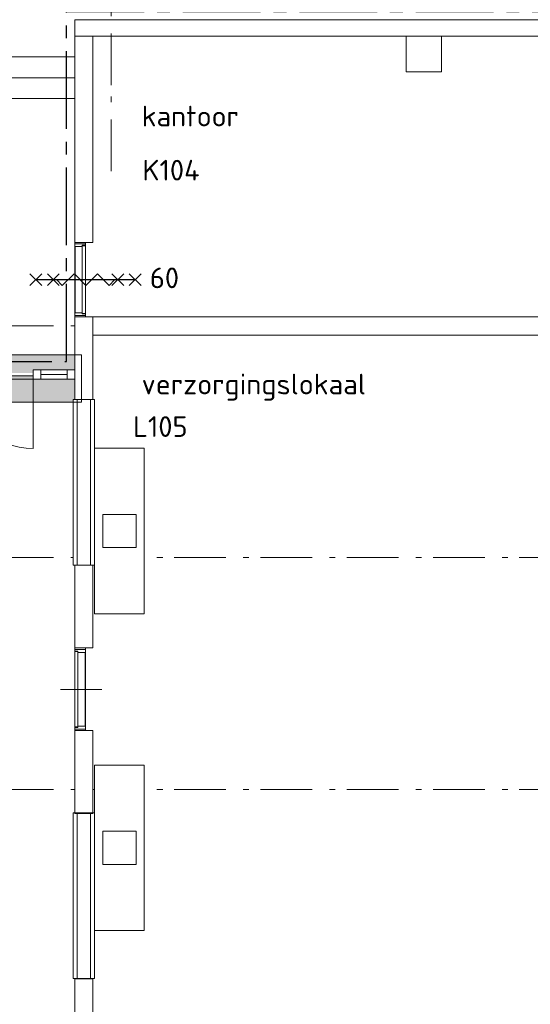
# Model space of a CAD drawing. Header units: millimetres. Extents: x -45438 to 86146, y -38676 to 39696.
# Tile 5 of 37: x -16080 to -9914, y -15192 to -3294. Entities that reach past the tile are written whole.
import ezdxf

# ---------------------------------------------------------------- set-up
doc = ezdxf.new("R2010")
doc.units = ezdxf.units.MM
doc.header["$LTSCALE"] = 100
doc.linetypes.add('B0202', pattern=[28.125, 18.75, -3.125, 3.125, -3.125])
doc.linetypes.add('STYLE_06', pattern=[1.041641, 0.625, -0.208282, 0.069427, -0.138931])
for name, color, linetype in [('AA22FJ9-_GIPS', 251, 'Continuous'), ('AL65_BEVEILIGING', 1, 'Continuous'), ('br.compartimentering', 4, 'B0202')]:
    doc.layers.add(name, color=color, linetype=linetype)
for name, color, linetype, lineweight in [('AL32_Binnenkoz', 7, 'Continuous', 5), ('None', 7, 'Continuous', 5), ('TXT 25', 2, 'Continuous', 30)]:
    doc.layers.add(name, color=color, linetype=linetype, lineweight=lineweight)
doc.layers.add('hulplijnen', color=6, linetype='Continuous', plot=False)
doc.styles.add('03_100', font='isocpeur.ttf')
doc.styles.get("Standard").update_dxf_attribs({"font": 'isocpeur.ttf'})

# ---------------------------------------------------------------- blocks, each defined once
blk = doc.blocks.new('60min br.w.')
at = {"layer": 'AL65_BEVEILIGING'}
for p, q in [((-671, 71), (-529, -71)), ((-671, -71), (-529, 71)), ((-600, 0), (600, 0)), ((-461, 71), (-319, -71)), ((-461, -71), (-319, 71)), ((319, -71), (461, 71)), ((319, 71), (461, -71)), ((529, -71), (671, 71)), ((529, 71), (671, -71))]:
    blk.add_line(p, q, dxfattribs=at)
blk.add_lwpolyline([(-351, 0), (-280, -71), (-139, 71), (3, -71), (144, 71), (286, -71), (356, 0)], dxfattribs=at)
at = {"layer": 'AL65_BEVEILIGING', "style": '03_100'}
blk.add_text('60', height=250, dxfattribs=at).set_placement((777, -104))

msp = doc.modelspace()

# ---------------------------------------------------------------- hatches: boundary and pattern name
at = {"layer": 'AA22FJ9-_GIPS', "linetype": 'Continuous', "lineweight": 0}
msp.add_hatch(color=256, dxfattribs=at).paths.add_polyline_path([(-18225.3, -7914.8), (-15333.6, -7914.8), (-15333.6, -7345.6), (-18225.3, -7345.6)])

# ---------------------------------------------------------------- texts
at = {"layer": 'TXT 25'}
msp.add_text('kantoor', height=250, dxfattribs=at).set_placement((-14608, -4583.6))

# ---------------------------------------------------------------- wipeouts: each hides what was drawn before it
at = {"color": 92, "linetype": 'Continuous', "lineweight": 25}
msp.add_wipeout([(-14568.6, -5348.5), (-13662.2, -5348.5), (-13662.2, -4868.6), (-14568.6, -4868.6)], dxfattribs=at).dxf.layer = 'None'

# ---------------------------------------------------------------- next in the draw order: texts
at = {"layer": 'TXT 25'}
msp.add_text('K104', height=250, dxfattribs=at).set_placement((-14598.2, -5237.4))

# ---------------------------------------------------------------- next in the draw order: wipeouts: each hides what was drawn before it
at = {"color": 8, "linetype": 'Continuous', "lineweight": 5}
msp.add_wipeout([(-7795.5, -5570), (-7795.5, -5569.9), (-7905.5, -5569.9), (-7905.5, -5570), (-7905.5, -33010), (-7905.5, -33080), (-15195.5, -33080), (-15259.5, -33080), (-15345.5, -33080), (-15415.5, -33080), (-15455.5, -33080), (-15455.5, -32990), (-15455.5, -32863.7), (-15415.5, -32863.7), (-15415.5, -33010), (-8195.5, -33010), (-7975.5, -33010), (-7975.5, -5570), (-7975.5, -5569.9), (-8195.5, -5569.9), (-8195.5, -5570), (-8195.5, -32790), (-15195.5, -32790), (-15195.5, -29190), (-15415.5, -29190), (-15415.5, -32760), (-15455.5, -32760), (-15565.5, -32760), (-15565.5, -32863.7), (-15565.5, -32990), (-15565.5, -33080), (-15565.5, -33190), (-15415.5, -33190), (-15345.5, -33190), (-15259.5, -33190), (-15195.5, -33190), (-7905.5, -33190), (-7795.5, -33190), (-7795.5, -33080), (-7795.5, -33010)], dxfattribs=at).dxf.layer = 'None'

# ---------------------------------------------------------------- next in the draw order: linework, layer by layer
at = {"layer": 'None', "color": 8, "linetype": 'STYLE_06', "lineweight": 5, "ltscale": 10}
for p, q in [((-27755.5, -6995), (-5795.5, -6995)), ((-27755.5, -9795), (-5795.5, -9795)), ((-27755.5, -12595), (-5795.5, -12595))]:
    msp.add_line(p, q, dxfattribs=at)

# ---------------------------------------------------------------- next in the draw order: wipeouts: each hides what was drawn before it
at = {"color": 8, "linetype": 'Continuous', "lineweight": 5}
for points in [[(-15415.5, -5885), (-15415.5, -5985), (-15195.5, -5985), (-15195.5, -5885), (-15195.5, -5583.7), (-15195.5, -4985), (-15195.5, -3435), (-15415.5, -3435), (-15415.5, -4985)], [(-15415.5, -9885), (-15415.5, -10885), (-15195.5, -10885), (-15195.5, -9885)], [(-15195.5, -18305), (-14995.5, -18305), (-14995.5, -18085), (-15195.5, -18085), (-15195.5, -17550), (-15195.5, -17360), (-15195.5, -16950), (-15195.5, -16730), (-15195.5, -16260), (-15195.5, -14885), (-15415.5, -14885), (-15415.5, -17550), (-15415.5, -18550), (-15415.5, -23695), (-15295.5, -23695), (-15295.5, -22255), (-15195.5, -22255), (-15195.5, -21185), (-15295.5, -21185), (-15295.5, -19745), (-15195.5, -19745), (-15195.5, -18550)]]:
    msp.add_wipeout(points, dxfattribs=at).dxf.layer = 'None'
at = {"color": 92, "linetype": 'Continuous', "lineweight": 25}
msp.add_wipeout([(-14682.1, -8447), (-13815.7, -8447), (-13815.7, -7967.1), (-14682.1, -7967.1)], dxfattribs=at).dxf.layer = 'None'

# ---------------------------------------------------------------- next in the draw order: linework, layer by layer
at = {"layer": 'None', "color": 8, "linetype": 'Continuous', "lineweight": 5}
for p, q in [((-15415.5, -4985), (-15415.5, -5885)), ((-15195.5, -5583.7), (-15195.5, -4985)), ((-15195.5, -5885), (-15195.5, -5583.7)), ((-15195.5, -5985), (-15195.5, -5885)), ((-15415.5, -10885), (-15195.5, -10885)), ((-15195.5, -14885), (-15415.5, -14885)), ((-15415.5, -14885), (-15415.5, -17550)), ((-15195.5, -16260), (-15195.5, -14885))]:
    msp.add_line(p, q, dxfattribs=at)

# ---------------------------------------------------------------- next in the draw order: texts
at = {"layer": 'TXT 25'}
for s, p in [('verzorgingslokaal', (-14608, -7822.4)), ('L105', (-14711.7, -8335.9))]:
    msp.add_text(s, height=250, dxfattribs=at).set_placement(p)

# ---------------------------------------------------------------- next in the draw order: wipeouts: each hides what was drawn before it
at = {"color": 8, "linetype": 'Continuous', "lineweight": 5}
for points in [[(-15415.5, -3294.8), (-15415.5, -3494.8), (-7753.8, -3494.8), (-7753.8, -3294.8)], [(-18135.5, -3744.8), (-15415.5, -3744.8), (-15415.5, -3994.8), (-18135.5, -3994.8)], [(-15195.5, -6885), (-8195.5, -6885), (-8195.5, -7105), (-15195.5, -7105)], [(-15175.5, -8473.7), (-14575.5, -8473.7), (-14575.5, -10473.7), (-15175.5, -10473.7)], [(-15415.5, -12885), (-15195.5, -12885), (-15195.5, -11885), (-15415.5, -11885)]]:
    msp.add_wipeout(points, dxfattribs=at).dxf.layer = 'None'

# ---------------------------------------------------------------- next in the draw order: linework, layer by layer
at = {"layer": 'None', "color": 8, "linetype": 'STYLE_06', "lineweight": 5, "ltscale": 10}
msp.add_line((-14977.1, -5126), (-14977.1, 20221.5), dxfattribs=at)
at = {"layer": 'None', "color": 8, "linetype": 'Continuous', "lineweight": 5}
for p, q in [((-15415.5, -3294.8), (-15415.5, -3494.8)), ((-7753.8, -3294.8), (-15415.5, -3294.8)), ((-15195.5, -4985), (-15195.5, -3494.8)), ((-15195.5, -11885), (-15415.5, -11885))]:
    msp.add_line(p, q, dxfattribs=at)
for points in [[(-18135.5, -3744.8), (-15415.5, -3744.8), (-15415.5, -3994.8), (-18135.5, -3994.8)], [(-15175.5, -8473.7), (-14575.5, -8473.7), (-14575.5, -10473.7), (-15175.5, -10473.7)]]:
    msp.add_lwpolyline(points, close=True, dxfattribs=at)

# ---------------------------------------------------------------- next in the draw order: wipeouts: each hides what was drawn before it
at = {"color": 8, "linetype": 'Continuous', "lineweight": 5}
for points in [[(-11415, -3494.8), (-10985, -3494.8), (-10985, -3924.8), (-11415, -3924.8)], [(-15415.5, -6935), (-15415.5, -7885), (-15195.5, -7885), (-15195.5, -6935), (-15195.5, -6885), (-15415.5, -6885)], [(-15175.5, -12301.8), (-14575.5, -12301.8), (-14575.5, -14301.8), (-15175.5, -14301.8)]]:
    msp.add_wipeout(points, dxfattribs=at).dxf.layer = 'None'

# ---------------------------------------------------------------- next in the draw order: linework, layer by layer
at = {"layer": 'None', "color": 8, "linetype": 'Continuous', "lineweight": 5}
for p, q in [((-15415.5, -3494.8), (-7753.8, -3494.8)), ((-11415, -3494.8), (-10985, -3494.8)), ((-11415, -3924.8), (-11415, -3494.8)), ((-10985, -3494.8), (-10985, -3924.8)), ((-10985, -3924.8), (-11415, -3924.8)), ((-15195.5, -6885), (-15415.5, -6885)), ((-15415.5, -6885), (-15415.5, -6935)), ((-15195.5, -6935), (-15195.5, -6885)), ((-15195.5, -6885), (-8195.5, -6885)), ((-15195.5, -7105), (-15195.5, -6885)), ((-8195.5, -7105), (-15195.5, -7105))]:
    msp.add_line(p, q, dxfattribs=at)
msp.add_lwpolyline([(-15175.5, -12301.8), (-14575.5, -12301.8), (-14575.5, -14301.8), (-15175.5, -14301.8)], close=True, dxfattribs=at)

# ---------------------------------------------------------------- next in the draw order: wipeouts: each hides what was drawn before it
at = {"color": 8, "linetype": 'Continuous', "lineweight": 5}
for points in [[(-18135.5, -3994.8), (-15415.5, -3994.8), (-15415.5, -4244.8), (-18135.5, -4244.8)], [(-15435.5, -7885), (-15175.5, -7885), (-15175.5, -9885), (-15435.5, -9885)], [(-15075.5, -9273.7), (-14675.5, -9273.7), (-14675.5, -9673.7), (-15075.5, -9673.7)]]:
    msp.add_wipeout(points, dxfattribs=at).dxf.layer = 'None'
at = {"color": 140, "linetype": 'Continuous', "lineweight": 15}
msp.add_wipeout([(-15917.1, -7524.8), (-15415.5, -7524.8), (-15415.5, -7638.8), (-15917.1, -7638.8)], dxfattribs=at).dxf.layer = 'None'

# ---------------------------------------------------------------- next in the draw order: linework, layer by layer
at = {"layer": 'None', "color": 8, "linetype": 'Continuous', "lineweight": 5}
msp.add_line((-15415.5, -3494.8), (-15415.5, -4985), dxfattribs=at)
for points in [[(-18135.5, -3994.8), (-15415.5, -3994.8), (-15415.5, -4244.8), (-18135.5, -4244.8)], [(-15435.5, -7885), (-15175.5, -7885), (-15175.5, -9885), (-15435.5, -9885)], [(-15075.5, -9273.7), (-14675.5, -9273.7), (-14675.5, -9673.7), (-15075.5, -9673.7)]]:
    msp.add_lwpolyline(points, close=True, dxfattribs=at)

# ---------------------------------------------------------------- next in the draw order: wipeouts: each hides what was drawn before it
at = {"color": 8, "linetype": 'Continuous', "lineweight": 5}
for points, layer in [([(-15415.5, -6002), (-15415.5, -6868), (-15285.5, -6868), (-15285.5, -6002)], 'AL32_Binnenkoz'), ([(-15435.5, -12880), (-15175.5, -12880), (-15175.5, -14880), (-15435.5, -14880)], 'None'), ([(-15075.5, -13101.8), (-14675.5, -13101.8), (-14675.5, -13501.8), (-15075.5, -13501.8)], 'None')]:
    msp.add_wipeout(points, dxfattribs=at).dxf.layer = layer
at = {"color": 140, "linetype": 'Continuous', "lineweight": 15}
for points in [[(-17633.9, -7561.8), (-15917.1, -7561.8), (-15917.1, -7601.8), (-17633.9, -7601.8)], [(-15508.6, -7524.8), (-15415.5, -7524.8), (-15415.5, -7638.8), (-15508.6, -7638.8)]]:
    msp.add_wipeout(points, dxfattribs=at).dxf.layer = 'None'

# ---------------------------------------------------------------- next in the draw order: linework, layer by layer
at = {"layer": 'AL32_Binnenkoz', "color": 8, "linetype": 'Continuous', "lineweight": 5}
msp.add_lwpolyline([(-15415.5, -6002), (-15415.5, -6868), (-15285.5, -6868), (-15285.5, -6002)], close=True, dxfattribs=at)
at = {"layer": 'None', "color": 140, "linetype": 'Continuous', "lineweight": 15}
for p, q in [((-15508.6, -7524.8), (-15415.5, -7524.8)), ((-15508.6, -7638.8), (-15508.6, -7524.8)), ((-15415.5, -7524.8), (-15415.5, -7638.8)), ((-15415.5, -7524.8), (-15415.5, -7638.8)), ((-15415.5, -7638.8), (-15508.6, -7638.8))]:
    msp.add_line(p, q, dxfattribs=at)
at = {"layer": 'None', "color": 8, "linetype": 'Continuous', "lineweight": 5}
for points in [[(-15435.5, -12880), (-15175.5, -12880), (-15175.5, -14880), (-15435.5, -14880)], [(-15075.5, -13101.8), (-14675.5, -13101.8), (-14675.5, -13501.8), (-15075.5, -13501.8)]]:
    msp.add_lwpolyline(points, close=True, dxfattribs=at)

# ---------------------------------------------------------------- next in the draw order: wipeouts: each hides what was drawn before it
at = {"color": 140, "linetype": 'Continuous', "lineweight": 15}
msp.add_wipeout([(-15917.1, -7524.8), (-15824, -7524.8), (-15824, -7638.8), (-15917.1, -7638.8)], dxfattribs=at).dxf.layer = 'None'
at = {"color": 8, "linetype": 'Continuous', "lineweight": 5}
for points in [[(-15435.5, -7885), (-15385.5, -7885), (-15385.5, -9885), (-15435.5, -9885)], [(-15225.5, -7885), (-15175.5, -7885), (-15175.5, -9885), (-15225.5, -9885)]]:
    msp.add_wipeout(points, dxfattribs=at).dxf.layer = 'None'

# ---------------------------------------------------------------- next in the draw order: linework, layer by layer
at = {"layer": 'hulplijnen', "linetype": 'Continuous', "lineweight": 0}
msp.add_lwpolyline([(-18225.3, -7914.8), (-15333.6, -7914.8), (-15333.6, -7345.6), (-18225.3, -7345.6)], close=True, dxfattribs=at)
at = {"layer": 'None', "color": 8, "linetype": 'Continuous', "lineweight": 5}
for p, q in [((-15415.5, -6935), (-15415.5, -7885)), ((-15195.5, -7885), (-15195.5, -6935)), ((-15415.5, -7885), (-15195.5, -7885)), ((-15415.5, -9885), (-15415.5, -10885)), ((-15195.5, -9885), (-15415.5, -9885)), ((-15195.5, -10885), (-15195.5, -9885))]:
    msp.add_line(p, q, dxfattribs=at)
at = {"layer": 'None', "color": 140, "linetype": 'Continuous', "lineweight": 15}
for p, q in [((-17633.9, -7598.8), (-15917.1, -7598.8)), ((-15917.1, -7524.8), (-15824, -7524.8)), ((-15917.1, -7638.8), (-15917.1, -7524.8)), ((-15917.1, -7524.8), (-15415.5, -7524.8)), ((-15917.1, -7638.8), (-15917.1, -7524.8)), ((-15917.1, -7561.8), (-15917.1, -7601.8)), ((-15824, -7524.8), (-15824, -7638.8)), ((-15824, -7581.8), (-15508.6, -7581.8)), ((-15917.1, -7638.8), (-17633.9, -7638.8)), ((-15917.1, -7618.8), (-15917.1, -8477.4)), ((-15824, -7638.8), (-15917.1, -7638.8)), ((-15415.5, -7638.8), (-15917.1, -7638.8))]:
    msp.add_line(p, q, dxfattribs=at)
at = {"layer": 'None', "color": 8, "linetype": 'Continuous', "lineweight": 5}
for points in [[(-15435.5, -7885), (-15385.5, -7885), (-15385.5, -9885), (-15435.5, -9885)], [(-15225.5, -7885), (-15175.5, -7885), (-15175.5, -9885), (-15225.5, -9885)]]:
    msp.add_lwpolyline(points, close=True, dxfattribs=at)
at = {"layer": 'None', "color": 140, "linetype": 'Continuous', "lineweight": 15}
msp.add_arc((-15917.1, -7618.8), 858.6, 181.3347, 270, dxfattribs=at)

# ---------------------------------------------------------------- next in the draw order: wipeouts: each hides what was drawn before it
at = {"color": 8, "linetype": 'Continuous', "lineweight": 5}
for points, layer in [([(-15324.5, -6025), (-15324.5, -6845), (-15285.5, -6845), (-15285.5, -6025)], 'AL32_Binnenkoz'), ([(-15435.5, -12880), (-15385.5, -12880), (-15385.5, -14880), (-15435.5, -14880)], 'None'), ([(-15225.5, -12880), (-15175.5, -12880), (-15175.5, -14880), (-15225.5, -14880)], 'None')]:
    msp.add_wipeout(points, dxfattribs=at).dxf.layer = layer

# ---------------------------------------------------------------- next in the draw order: linework, layer by layer
at = {"layer": 'AL32_Binnenkoz', "color": 8, "linetype": 'Continuous', "lineweight": 5}
msp.add_lwpolyline([(-15324.5, -6025), (-15324.5, -6845), (-15285.5, -6845), (-15285.5, -6025)], close=True, dxfattribs=at)
at = {"layer": 'None', "color": 8, "linetype": 'Continuous', "lineweight": 5}
for p, q in [((-15415.5, -11885), (-15415.5, -12885)), ((-15195.5, -12885), (-15195.5, -11885)), ((-15415.5, -12885), (-15195.5, -12885))]:
    msp.add_line(p, q, dxfattribs=at)
for points in [[(-15435.5, -12880), (-15385.5, -12880), (-15385.5, -14880), (-15435.5, -14880)], [(-15225.5, -12880), (-15175.5, -12880), (-15175.5, -14880), (-15225.5, -14880)]]:
    msp.add_lwpolyline(points, close=True, dxfattribs=at)

# ---------------------------------------------------------------- next in the draw order: wipeouts: each hides what was drawn before it
at = {"color": 8, "linetype": 'Continuous', "lineweight": 5}
for points in [[(-15410.5, -6035), (-15410.5, -6835), (-15324.5, -6835), (-15324.5, -6035)], [(-15285.5, -10903.9), (-15285.5, -11866.1), (-15415.5, -11866.1), (-15415.5, -10903.9)]]:
    msp.add_wipeout(points, dxfattribs=at).dxf.layer = 'AL32_Binnenkoz'

# ---------------------------------------------------------------- next in the draw order: linework, layer by layer
at = {"layer": 'AL32_Binnenkoz', "color": 8, "linetype": 'Continuous', "lineweight": 5}
msp.add_line((-15400.5, -6002), (-15300.5, -6002), dxfattribs=at)
for points in [[(-15300.5, -5985), (-15285.5, -5985), (-15285.5, -6020), (-15324.5, -6020), (-15324.5, -6035), (-15415.5, -6035), (-15415.5, -5985), (-15400.5, -5985)], [(-15300.5, -6885), (-15285.5, -6885), (-15285.5, -6850), (-15324.5, -6850), (-15324.5, -6835), (-15415.5, -6835), (-15415.5, -6885), (-15400.5, -6885)]]:
    msp.add_lwpolyline(points, dxfattribs=at)
for points in [[(-15410.5, -6035), (-15410.5, -6835), (-15324.5, -6835), (-15324.5, -6035)], [(-15285.5, -10903.9), (-15285.5, -11866.1), (-15415.5, -11866.1), (-15415.5, -10903.9)]]:
    msp.add_lwpolyline(points, close=True, dxfattribs=at)
at = {"layer": 'br.compartimentering', "color": 4, "linetype": 'B0202', "ltscale": 0.5}
msp.add_lwpolyline([(-20009, -2832), (-19498.4, -3193.4), (-18035.5, -3193.4), (-18035.5, -7424.8), (-15515.5, -7424.8), (-15515.5, -3194.8), (-7443.8, -3194.8), (-7443.8, -4710), (-944.6, -4709.9), (-944.6, 5175.1), (5175.2, 5175), (6052.2, 5527.5)], dxfattribs=at)
at = {"layer": 'None', "color": 8, "linetype": 'Continuous', "lineweight": 5}
for p, q in [((-15415.5, -5885), (-15415.5, -5985)), ((-15415.5, -5985), (-15195.5, -5985))]:
    msp.add_line(p, q, dxfattribs=at)

# ---------------------------------------------------------------- next in the draw order: block references
at = {"layer": 'AL65_BEVEILIGING'}
msp.add_blockref('60min br.w.', (-15285.5, -6435), dxfattribs=at)

# ---------------------------------------------------------------- next in the draw order: wipeouts: each hides what was drawn before it
at = {"color": 8, "linetype": 'Continuous', "lineweight": 5}
msp.add_wipeout([(-15376.5, -10929.4), (-15376.5, -11840.5), (-15415.5, -11840.5), (-15415.5, -10929.4)], dxfattribs=at).dxf.layer = 'AL32_Binnenkoz'

# ---------------------------------------------------------------- next in the draw order: linework, layer by layer
at = {"layer": 'AL32_Binnenkoz', "color": 8, "linetype": 'Continuous', "lineweight": 5}
msp.add_lwpolyline([(-15376.5, -10929.4), (-15376.5, -11840.5), (-15415.5, -11840.5), (-15415.5, -10929.4)], close=True, dxfattribs=at)

# ---------------------------------------------------------------- next in the draw order: wipeouts: each hides what was drawn before it
at = {"color": 8, "linetype": 'Continuous', "lineweight": 5}
msp.add_wipeout([(-15290.5, -10940.5), (-15290.5, -11829.4), (-15376.5, -11829.4), (-15376.5, -10940.5)], dxfattribs=at).dxf.layer = 'AL32_Binnenkoz'

# ---------------------------------------------------------------- next in the draw order: linework, layer by layer
at = {"layer": 'AL32_Binnenkoz', "color": 8, "linetype": 'Continuous', "lineweight": 5}
for p, q in [((-15300.5, -10903.9), (-15400.5, -10903.9)), ((-15300.5, -11866.1), (-15400.5, -11866.1))]:
    msp.add_line(p, q, dxfattribs=at)
for points in [[(-15400.5, -10885), (-15415.5, -10885), (-15415.5, -10923.9), (-15376.5, -10923.9), (-15376.5, -10940.5), (-15285.5, -10940.5), (-15285.5, -10885), (-15300.5, -10885)], [(-15400.5, -11885), (-15415.5, -11885), (-15415.5, -11846.1), (-15376.5, -11846.1), (-15376.5, -11829.4), (-15285.5, -11829.4), (-15285.5, -11885), (-15300.5, -11885)]]:
    msp.add_lwpolyline(points, dxfattribs=at)
msp.add_lwpolyline([(-15290.5, -10940.5), (-15290.5, -11829.4), (-15376.5, -11829.4), (-15376.5, -10940.5)], close=True, dxfattribs=at)
at = {"layer": 'None', "color": 8, "linetype": 'Continuous', "lineweight": 5}
msp.add_line((-15589, -11387.8), (-15089, -11387.8), dxfattribs=at)

doc.saveas('drawing.dxf')
